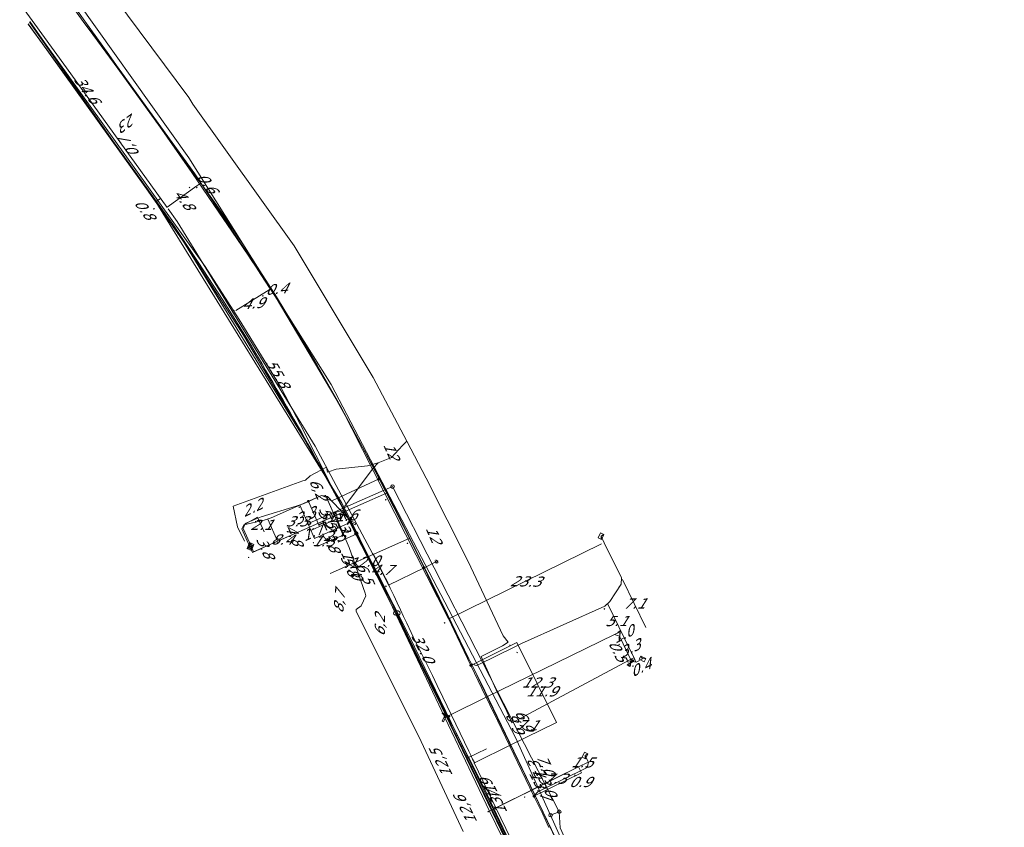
# Model space of a CAD drawing. Header units: metres. Extents: x 124576 to 133557, y 395865 to 402386.
# Tile 41 of 256: x 125752 to 125887, y 397783 to 397894. Entities that reach past the tile are written whole.
import ezdxf
from ezdxf.enums import TextEntityAlignment as Align

# ---------------------------------------------------------------- set-up
doc = ezdxf.new("R2010")
doc.units = ezdxf.units.M
doc.header["$MEASUREMENT"] = 0
for name, color, linetype, lineweight, true_color in [('LG_Datatransport_KPN_BV', 3, 'Continuous', 13, 0x00ff00), ('LG_Datatransport_Ziggo_BV', 3, 'Continuous', 13, 0x00ff00), ('LG_Gas_Lage_Druk_Enexis_Netbeheer_BV', 7, 'Continuous', 13, 0xffdc7d), ('LG_Gas_Lage_Druk_P_Enexis_Netbeheer_BV', 7, 'Continuous', 13, 0xffdc7d), ('LG_Laag_Spanning_Enexis_Netbeheer_BV', 7, 'Continuous', 13, 0x960000), ('LG_Midden_Spanning_Enexis_Netbeheer_BV', 7, 'Continuous', 13, 0xd20000), ('LG_Riool_Onder_Druk_Gemeente_Gilze_en_Rijen', 7, 'Continuous', 13, 0x800080), ('LG_Riool_Vrij_Verval_Gemeente_Gilze_en_Rijen', 7, 'Continuous', 13, 0xca00a0), ('LG_unet-4_Brabant_Water', 5, 'Continuous', 13, 0x0000ff), ('MV_Datatransport_lijn', 3, 'Continuous', 0, 0x00ff00)]:
    doc.layers.add(name, color=color, linetype=linetype, lineweight=lineweight, true_color=true_color)
for name, color, linetype, lineweight in [('LG_Datatransport_P_KPN_BV', 7, 'Continuous', 0), ('LG_Laag_Spanning_P_Enexis_Netbeheer_BV', 7, 'Continuous', 0), ('LG_n00003_Spitters_Electrotechniek_BV', 7, 'Continuous', 13), ('LG_Riool_Onder_Druk_P_Gemeente_Gilze_en_Rijen', 7, 'Continuous', 0), ('LG_Riool_Vrij_Verval_P_Gemeente_Gilze_en_Rijen', 7, 'Continuous', 0), ('LG_unet-4_P_Brabant_Water', 7, 'Continuous', 0), ('MV_Datatransport', 7, 'Continuous', 0), ('MV_Gas_Lage_Druk', 7, 'Continuous', 0), ('MV_Gas_Lage_Druk_lijn', 7, 'Continuous', 0), ('MV_Gas_Lage_Druk_pijl', 7, 'Continuous', 0), ('MV_Laag_Spanning', 7, 'Continuous', 0), ('MV_Laag_Spanning_lijn', 7, 'Continuous', 0), ('MV_Laag_Spanning_pijl', 7, 'Continuous', 0), ('MV_Midden_Spanning', 7, 'Continuous', 0), ('MV_Midden_Spanning_lijn', 7, 'Continuous', 0), ('MV_Midden_Spanning_pijl', 7, 'Continuous', 0), ('MV_unet-4', 7, 'Continuous', 0)]:
    doc.layers.add(name, color=color, linetype=linetype, lineweight=lineweight)
doc.styles.add('Klic_Annotatie', font='verdanai.ttf', dxfattribs={"oblique": 20, "height": 1.4})
doc.styles.add('Style-Arial', font='arial.ttf')
doc.styles.add('Style-Arial Narrow', font='ARIALN.TTF')

# ---------------------------------------------------------------- blocks, each defined once
blk = doc.blocks.new('Mof')
at = {"layer": 'LG_Laag_Spanning_P_Enexis_Netbeheer_BV'}
h = blk.add_hatch(color=256, dxfattribs=at)
edge = h.paths.add_edge_path()
edge.add_arc((0, 0), 2, 0, 360)
blk = doc.blocks.new('DeliveryPoint')
at = {"layer": 'LG_Laag_Spanning_P_Enexis_Netbeheer_BV', "flags": 128}
blk.add_lwpolyline([(-3.7, -2.5), (3.8, -2.5), (3.8, 2.5), (-3.7, 2.5), (-3.7, -2.5)], close=True, dxfattribs=at)
blk.add_lwpolyline([(-3.7, 2.5), (-3.7, 2.2), (0, 0), (3.8, 2.2)], dxfattribs=at)
blk = doc.blocks.new('Streetlight')
at = {"layer": 'LG_Laag_Spanning_P_Enexis_Netbeheer_BV'}
for p, q in [((-1.8, 1.8), (-1.1, 1.1)), ((0, 2.5), (0, 1.5)), ((1.8, 1.8), (1.1, 1.1)), ((-1.1, -1.1), (-1.8, -1.8)), ((0, -1.5), (0, -2.5)), ((1.1, -1.1), (1.8, -1.8))]:
    blk.add_line(p, q, dxfattribs=at)
at = {"layer": 'LG_Laag_Spanning_P_Enexis_Netbeheer_BV', "flags": 128}
for points in [[(-2.5, 0), (-1.5, 0)], [(1.5, 0), (2.5, 0)]]:
    blk.add_lwpolyline(points, dxfattribs=at)
at = {"layer": 'LG_Laag_Spanning_P_Enexis_Netbeheer_BV'}
blk.add_circle((0, 0), 1.5, dxfattribs=at)
blk = doc.blocks.new('DeliveryPoint_1')
at = {"layer": 'LG_Gas_Lage_Druk_P_Enexis_Netbeheer_BV', "flags": 128}
blk.add_lwpolyline([(-3.8, -2.5), (3.8, -2.5), (3.8, 2.5), (-3.8, 2.5), (-3.8, -2.5)], close=True, dxfattribs=at)
blk.add_lwpolyline([(-3.8, 2.5), (-3.8, 2.2), (0, 0), (3.8, 2.2)], dxfattribs=at)
blk = doc.blocks.new('Aftakzadel')
at = {"layer": 'LG_Gas_Lage_Druk_P_Enexis_Netbeheer_BV', "flags": 128}
blk.add_lwpolyline([(3, 3.1, 0.414214), (1, 1.1), (1, -6.4), (-1, -6.4), (-1, 1.1, 0.414214), (-3, 3.1), (-5.5, 3.1), (-5.5, 4.1), (-3, 4.1, -0.414214), (0, 1.1, -0.414214), (3, 4.1), (5.5, 4.1), (5.5, 3.1), (3, 3.1)], format="xyb", close=True, dxfattribs=at)
blk = doc.blocks.new('Verloopstuk')
at = {"layer": 'LG_Gas_Lage_Druk_P_Enexis_Netbeheer_BV', "lineweight": 30, "flags": 128}
for points in [[(-3, 0), (-7.6, -2.3), (-7.6, 2.3), (-3, 0)], [(-3, 0), (1.6, -2.3), (1.5, 2.3), (-3, 0)]]:
    blk.add_lwpolyline(points, close=True, dxfattribs=at)
at = {"layer": 'LG_Gas_Lage_Druk_P_Enexis_Netbeheer_BV', "color": 7, "linetype": 'Continuous', "style": 'Style-Arial Narrow'}
blk.add_text('G', height=3.5, dxfattribs=at).set_placement((-3.1, 2.6), align=Align.MIDDLE_CENTER)
blk = doc.blocks.new('m_pijl')
at = {"layer": 'MV_Laag_Spanning_pijl'}
blk.add_hatch(color=7, dxfattribs=at).paths.add_polyline_path([(-1, -0.3), (-1, 0), (-1, 0.3), (0, 0)])
at = {"layer": 'MV_Laag_Spanning_pijl', "flags": 128}
blk.add_lwpolyline([(-1, 0), (-1, 0.3), (0, 0), (-1, -0.3), (-1, 0)], close=True, dxfattribs=at)
blk = doc.blocks.new('m_pijl_1')
at = {"layer": 'MV_Midden_Spanning_pijl'}
blk.add_hatch(color=7, dxfattribs=at).paths.add_polyline_path([(-1, -0.3), (-1, 0), (-1, 0.3), (0, 0)])
at = {"layer": 'MV_Midden_Spanning_pijl', "flags": 128}
blk.add_lwpolyline([(-1, 0), (-1, 0.3), (0, 0), (-1, -0.3), (-1, 0)], close=True, dxfattribs=at)
blk = doc.blocks.new('m_pijl_2')
at = {"layer": 'MV_Gas_Lage_Druk_pijl'}
blk.add_hatch(color=7, dxfattribs=at).paths.add_polyline_path([(-1, -0.3), (-1, 0), (-1, 0.3), (0, 0)])
at = {"layer": 'MV_Gas_Lage_Druk_pijl', "flags": 128}
blk.add_lwpolyline([(-1, 0), (-1, 0.3), (0, 0), (-1, -0.3), (-1, 0)], close=True, dxfattribs=at)
blk = doc.blocks.new('Onbekend_12')
at = {"layer": 'LG_Riool_Vrij_Verval_P_Gemeente_Gilze_en_Rijen'}
blk.add_hatch(color=256, dxfattribs=at).paths.add_polyline_path([(-0.3, -1.1, -0.262633), (0.2, 0.2), (0.6, 0.5, 0.379827), (0.7, 1.3), (0.7, 1.3, 0.228508), (0, 1.5), (0, 1.5, 0.459053), (-0.8, 0.8), (-1.3, 0.9, -0.414214), (-0.1, 2, -0.243799), (1.1, 1.5, -0.379827), (0.9, 0.1), (0.5, -0.2, 0.262633), (0.2, -1.1), (-0.2, -1.1)])
blk.add_circle((0, 0), 2.5, dxfattribs=at)
at = {"layer": 'LG_Riool_Vrij_Verval_P_Gemeente_Gilze_en_Rijen', "extrusion": (0, 0, -1)}
blk.add_solid([(0.3, -2.1), (-0.2, -2.1), (0.3, -1.5), (-0.2, -1.5)], dxfattribs=at)
blk = doc.blocks.new('Onbekend_13')
at = {"layer": 'LG_Riool_Onder_Druk_P_Gemeente_Gilze_en_Rijen'}
blk.add_hatch(color=256, dxfattribs=at).paths.add_polyline_path([(-0.3, -1.1, -0.262633), (0.2, 0.2), (0.6, 0.5, 0.379827), (0.7, 1.3), (0.7, 1.3, 0.228508), (0, 1.5), (0, 1.5, 0.459053), (-0.8, 0.8), (-1.3, 0.9, -0.414214), (-0.1, 2, -0.243799), (1.1, 1.5, -0.379827), (0.9, 0.1), (0.5, -0.2, 0.262633), (0.2, -1.1), (-0.2, -1.1)])
blk.add_circle((0, 0), 2.5, dxfattribs=at)
at = {"layer": 'LG_Riool_Onder_Druk_P_Gemeente_Gilze_en_Rijen', "extrusion": (0, 0, -1)}
blk.add_solid([(0.3, -2.1), (-0.2, -2.1), (0.3, -1.5), (-0.2, -1.5)], dxfattribs=at)
blk = doc.blocks.new('FireHydrant')
at = {"layer": 'LG_unet-4_P_Brabant_Water'}
blk.add_ellipse((0, 0), major_axis=(4.45, 0), ratio=0.727642, dxfattribs=at)
at = {"layer": 'LG_unet-4_P_Brabant_Water', "style": 'Style-Arial'}
blk.add_text('BK', height=2.5, dxfattribs=at).set_placement((0, 0), align=Align.MIDDLE_CENTER)
blk = doc.blocks.new('Onbekend_3')
at = {"layer": 'LG_Datatransport_P_KPN_BV'}
blk.add_hatch(color=256, dxfattribs=at).paths.add_polyline_path([(-0.3, -1.1, -0.262633), (0.2, 0.2), (0.6, 0.5, 0.379827), (0.7, 1.3), (0.7, 1.3, 0.228508), (0, 1.5), (0, 1.5, 0.459053), (-0.8, 0.8), (-1.3, 0.9, -0.414214), (-0.1, 2, -0.243799), (1.1, 1.5, -0.379827), (0.9, 0.1), (0.5, -0.2, 0.262633), (0.2, -1.1), (-0.2, -1.1)])
blk.add_circle((0, 0), 2.5, dxfattribs=at)
at = {"layer": 'LG_Datatransport_P_KPN_BV', "extrusion": (0, 0, -1)}
blk.add_solid([(0.3, -2.1), (-0.2, -2.1), (0.3, -1.5), (-0.2, -1.5)], dxfattribs=at)

msp = doc.modelspace()

# ---------------------------------------------------------------- linework, layer by layer
at = {"layer": 'LG_Datatransport_KPN_BV', "flags": 128}
for points in [[(125887.07, 397652.09), (125840.27, 397750.3), (125814.96, 397802.9), (125795.79, 397840.66), (125786.13, 397857), (125775.66, 397872.84), (125762.6, 397890.91), (125756.58, 397899.53)], [(125797.89, 397823.34), (125797.87, 397823.37), (125791.6, 397835), (125772.66, 397865.9), (125764.37, 397877.4), (125757.42, 397887.04), (125752.74, 397893.48)], [(125883.68, 397644.31), (125883.04, 397645.68), (125879.05, 397654.31), (125871.51, 397670.61), (125856.52, 397701.39), (125856.47, 397701.51), (125841.85, 397732.22), (125840.54, 397735), (125816.74, 397785.37), (125805.18, 397809.23), (125800.71, 397818.04), (125797.87, 397823.37), (125796.29, 397826.35), (125789.14, 397839.16), (125782.35, 397850.64), (125774.2, 397863.41), (125764.37, 397877.39), (125764.37, 397877.4), (125752.9, 397893.74)], [(125884.51, 397643.07), (125884.46, 397643.19), (125884.4, 397643.3), (125884.05, 397644.13), (125879.05, 397654.31), (125872.92, 397666.8), (125871.81, 397669.26), (125856.52, 397701.39), (125840.54, 397735), (125833.55, 397749.7), (125809.59, 397799.59), (125797.89, 397823.34)]]:
    msp.add_lwpolyline(points, dxfattribs=at)
at = {"layer": 'LG_Datatransport_Ziggo_BV', "flags": 128}
for points in [[(125866.87, 397679.73), (125859.6, 397695.03), (125856.95, 397700.27), (125856.16, 397702.65), (125850.34, 397714.75), (125847.36, 397720.15), (125843.46, 397728.62), (125841.75, 397731.23), (125838.57, 397738.85), (125837.35, 397742.24), (125815.4, 397788.43), (125790.22, 397838.3), (125787.54, 397843.37), (125781.77, 397852.81), (125777.09, 397860.07), (125755.19, 397890.61), (125752.96, 397893.82)], [(125866.87, 397679.73), (125859.6, 397695.03), (125856.95, 397700.27), (125856.16, 397702.65), (125850.34, 397714.75), (125847.36, 397720.15), (125843.46, 397728.62), (125841.75, 397731.23), (125838.57, 397738.85), (125837.35, 397742.24), (125815.4, 397788.43), (125790.22, 397838.3), (125787.54, 397843.37), (125781.77, 397852.81), (125777.09, 397860.07), (125755.19, 397890.61), (125752.96, 397893.82)], [(125752.96, 397893.82), (125755.19, 397890.61), (125777.09, 397860.07), (125781.77, 397852.81), (125787.54, 397843.37), (125790.22, 397838.3), (125815.4, 397788.43), (125837.35, 397742.24), (125838.57, 397738.85), (125841.75, 397731.23), (125843.46, 397728.62), (125847.36, 397720.15), (125850.34, 397714.75), (125856.16, 397702.65), (125856.95, 397700.27), (125859.6, 397695.03), (125866.87, 397679.73)], [(125866.87, 397679.73), (125859.6, 397695.03), (125856.95, 397700.27), (125856.16, 397702.65), (125850.34, 397714.75), (125847.36, 397720.15), (125843.46, 397728.62), (125841.75, 397731.23), (125838.57, 397738.85), (125837.35, 397742.24), (125815.4, 397788.43), (125790.22, 397838.3), (125787.54, 397843.37), (125781.77, 397852.81), (125777.09, 397860.07), (125755.19, 397890.61), (125752.96, 397893.82)], [(125752.96, 397893.82), (125755.19, 397890.61), (125777.09, 397860.07), (125781.77, 397852.81), (125787.54, 397843.37), (125790.22, 397838.3), (125815.4, 397788.43), (125837.35, 397742.24), (125838.57, 397738.85), (125841.75, 397731.23), (125843.46, 397728.62), (125847.36, 397720.15), (125850.34, 397714.75), (125856.16, 397702.65), (125856.95, 397700.27), (125859.6, 397695.03), (125866.87, 397679.73)], [(125866.87, 397679.73), (125859.6, 397695.03), (125856.95, 397700.27), (125856.16, 397702.65), (125850.34, 397714.75), (125847.36, 397720.15), (125843.46, 397728.62), (125841.75, 397731.23), (125838.57, 397738.85), (125837.35, 397742.24), (125815.4, 397788.43), (125790.22, 397838.3), (125787.54, 397843.37), (125781.77, 397852.81), (125777.09, 397860.07), (125755.19, 397890.61), (125752.96, 397893.82)], [(125859.39, 397695.43), (125856.95, 397700.27), (125856.16, 397702.65), (125850.34, 397714.75), (125847.36, 397720.15), (125843.46, 397728.62), (125841.75, 397731.23), (125838.57, 397738.85), (125837.35, 397742.24), (125815.4, 397788.43), (125790.22, 397838.3), (125787.54, 397843.37), (125781.77, 397852.81), (125777.09, 397860.07), (125755.19, 397890.61), (125752.96, 397893.82)], [(125859.39, 397695.43), (125856.95, 397700.27), (125856.16, 397702.65), (125850.34, 397714.75), (125847.36, 397720.15), (125843.46, 397728.62), (125841.75, 397731.23), (125838.57, 397738.85), (125837.35, 397742.24), (125815.4, 397788.43), (125790.22, 397838.3), (125787.54, 397843.37), (125781.77, 397852.81), (125777.09, 397860.07), (125755.19, 397890.61), (125752.96, 397893.82)], [(125859.39, 397695.43), (125856.95, 397700.27), (125856.16, 397702.65), (125850.34, 397714.75), (125847.36, 397720.15), (125843.46, 397728.62), (125841.75, 397731.23), (125838.57, 397738.85), (125837.35, 397742.24), (125815.4, 397788.43), (125790.22, 397838.3), (125787.54, 397843.37), (125781.77, 397852.81), (125777.09, 397860.07), (125755.19, 397890.61), (125752.96, 397893.82)]]:
    msp.add_lwpolyline(points, dxfattribs=at)
at = {"layer": 'LG_Gas_Lage_Druk_Enexis_Netbeheer_BV'}
msp.add_line((125810.93, 397798.42), (125815.69, 397800.75), dxfattribs=at)
at = {"layer": 'LG_Gas_Lage_Druk_Enexis_Netbeheer_BV', "flags": 128}
for points in [[(125884.7, 397641.52), (125884.56, 397641.82), (125864.43, 397684.46), (125853.41, 397707.78), (125845.25, 397725.19), (125841.95, 397732.26), (125816.2, 397785.1), (125810.08, 397798.01), (125799.58, 397820.16), (125797.22, 397824.91), (125796.47, 397826.43), (125795.84, 397827.61), (125770.3, 397868.99), (125752.75, 397893.5)], [(125797.22, 397824.91), (125793.92, 397828.4), (125793.12, 397828.56), (125786.17, 397825.48), (125785.23, 397825.17), (125782.43, 397824.53), (125782.14, 397823.96), (125783.24, 397821.49)], [(125810.08, 397798.01), (125810.93, 397798.42), (125815.69, 397800.75), (125833.42, 397809.41), (125834.09, 397809.17), (125835.63, 397806.03), (125835.72, 397805.85), (125835.78, 397805.75)], [(125835.78, 397805.75), (125836.39, 397805.62), (125837.28, 397806.06)]]:
    msp.add_lwpolyline(points, dxfattribs=at)
at = {"layer": 'LG_Laag_Spanning_Enexis_Netbeheer_BV'}
msp.add_line((125807.21, 397818.61), (125808.92, 397819.45), dxfattribs=at)
at = {"layer": 'LG_Laag_Spanning_Enexis_Netbeheer_BV', "flags": 128}
for points in [[(125824.4, 397782.86), (125823.5, 397784.75), (125822.34, 397787.15), (125817.35, 397797.48), (125816.27, 397799.72), (125815.17, 397802), (125813.64, 397805.16), (125811.75, 397809.09), (125810.57, 397811.61), (125808.15, 397816.68), (125807.21, 397818.61), (125806.91, 397819.22), (125805.66, 397821.77), (125804.38, 397824.31), (125801.79, 397829.42), (125801.05, 397830.84), (125799.12, 397834.54), (125798.12, 397836.41), (125795.24, 397841.67), (125793.43, 397844.88), (125792.5, 397846.5), (125790.56, 397849.78), (125789.56, 397851.43), (125788.53, 397853.09), (125787.58, 397854.61), (125787.07, 397855.42), (125786.06, 397856.98), (125785.96, 397857.15), (125785.36, 397858.06), (125784.74, 397859.01), (125784.1, 397859.99), (125783.42, 397861), (125783.08, 397861.52), (125781.46, 397863.93), (125778.3, 397868.58), (125775.26, 397873.02), (125768.13, 397883.21), (125767.06, 397884.73), (125765.99, 397886.25), (125764.9, 397887.77), (125763.82, 397889.29), (125757.21, 397898.51)], [(125824.4, 397782.86), (125823.5, 397784.75), (125822.34, 397787.15), (125817.35, 397797.48), (125816.27, 397799.72), (125815.17, 397802), (125813.64, 397805.16), (125811.75, 397809.09), (125810.57, 397811.61), (125808.15, 397816.68), (125807.21, 397818.61), (125806.91, 397819.22), (125805.66, 397821.77), (125804.38, 397824.31), (125801.79, 397829.42), (125801.05, 397830.84), (125799.12, 397834.54), (125798.12, 397836.41), (125795.24, 397841.67), (125793.43, 397844.88), (125792.5, 397846.5), (125790.56, 397849.78), (125789.56, 397851.43), (125788.53, 397853.09), (125787.58, 397854.61), (125787.07, 397855.42), (125786.06, 397856.98), (125785.96, 397857.15), (125785.36, 397858.06), (125784.74, 397859.01), (125784.1, 397859.99), (125783.42, 397861), (125783.08, 397861.52), (125781.46, 397863.93), (125778.3, 397868.58), (125775.26, 397873.02), (125768.13, 397883.21), (125767.06, 397884.73), (125765.99, 397886.25), (125764.9, 397887.77), (125763.82, 397889.29), (125757.21, 397898.51)], [(125801.05, 397830.84), (125794.53, 397827.84), (125793.87, 397828.09), (125793.78, 397828.3), (125793.12, 397828.56), (125791.29, 397827.75)], [(125791.29, 397827.75), (125790.56, 397827.42), (125789.62, 397827.08), (125784.81, 397825.62), (125783.88, 397825.27), (125782.59, 397824.68), (125782.34, 397824.01), (125783.41, 397821.58)], [(125813.64, 397805.16), (125813.66, 397805.22), (125813.73, 397805.3), (125813.82, 397805.35), (125813.92, 397805.35), (125813.93, 397805.35), (125814.18, 397805.22), (125814.19, 397805.21), (125814.43, 397805.15), (125814.68, 397805.23), (125819.71, 397807.73), (125820.62, 397808.16), (125832.07, 397813.32), (125832.79, 397813.95), (125834.33, 397816.36), (125834.38, 397817.23), (125832.01, 397822.06), (125831.57, 397822.96)], [(125822.34, 397787.15), (125822.86, 397787.74), (125829.64, 397791.1), (125829.86, 397791.77), (125829.37, 397792.76)]]:
    msp.add_lwpolyline(points, dxfattribs=at)
at = {"layer": 'LG_Midden_Spanning_Enexis_Netbeheer_BV', "flags": 128}
msp.add_lwpolyline([(125826.77, 397778.27), (125822.53, 397787.13), (125817.38, 397797.82), (125815.03, 397802.68), (125814.47, 397803.85), (125813.39, 397806.07), (125810.43, 397812.17), (125807.08, 397819), (125806.71, 397819.75), (125806, 397821.18), (125805.67, 397821.86), (125805.5, 397822.2), (125804.3, 397824.62), (125803.65, 397825.91), (125802.97, 397827.25), (125802.25, 397828.64), (125799.9, 397833.08), (125797.55, 397837.43), (125794.25, 397843.4), (125793.21, 397845.24), (125791.1, 397848.89), (125790.03, 397850.7), (125789.02, 397852.41), (125786.89, 397855.9), (125784.62, 397859.5), (125782.12, 397863.39), (125779.61, 397867.14), (125778.36, 397868.97), (125777.17, 397870.62), (125776.5, 397871.55), (125775.95, 397872.31), (125773.41, 397875.82), (125772.1, 397877.63), (125765.09, 397887.33), (125761.62, 397892.04), (125760.32, 397893.82), (125758.4, 397896.45)], dxfattribs=at)
msp.add_lwpolyline([(125826.77, 397778.27), (125822.53, 397787.13), (125817.38, 397797.82), (125815.03, 397802.68), (125814.47, 397803.85), (125813.39, 397806.07), (125810.43, 397812.17), (125807.08, 397819), (125806.71, 397819.75), (125806, 397821.18), (125805.67, 397821.86), (125805.5, 397822.2), (125804.3, 397824.62), (125803.65, 397825.91), (125802.97, 397827.25), (125802.25, 397828.64), (125799.9, 397833.08), (125797.55, 397837.43), (125794.25, 397843.4), (125793.21, 397845.24), (125791.1, 397848.89), (125790.03, 397850.7), (125789.02, 397852.41), (125786.89, 397855.9), (125784.62, 397859.5), (125782.12, 397863.39), (125779.61, 397867.14), (125778.36, 397868.97), (125777.17, 397870.62), (125776.5, 397871.55), (125775.95, 397872.31), (125773.41, 397875.82), (125772.1, 397877.63), (125765.09, 397887.33), (125761.62, 397892.04), (125760.32, 397893.82), (125758.4, 397896.45)], dxfattribs=at)
at = {"layer": 'LG_n00003_Spitters_Electrotechniek_BV'}
for p, q in [((125759.46, 397904.07), (125774.82, 397883.37)), ((125774.82, 397883.37), (125775.38, 397882.44)), ((125775.38, 397882.44), (125789.34, 397862.95)), ((125789.34, 397862.95), (125800.21, 397844.82)), ((125800.21, 397844.82), (125804.84, 397836.02)), ((125804.84, 397836.02), (125804.23, 397835.42)), ((125804.23, 397835.42), (125804.84, 397836.02)), ((125804.84, 397836.02), (125807.52, 397830.93)), ((125804.23, 397835.42), (125802.72, 397833.79)), ((125802.72, 397833.79), (125804.23, 397835.42)), ((125802.72, 397833.79), (125800.89, 397833.04)), ((125800.89, 397833.04), (125802.72, 397833.79)), ((125793.79, 397832.48), (125791.56, 397831.25)), ((125793.94, 397831.79), (125793.79, 397832.48)), ((125795.12, 397832.18), (125794.05, 397831.83)), ((125799.42, 397832.62), (125795.12, 397832.18)), ((125800.19, 397832.3), (125796.33, 397827.09)), ((125800.89, 397833.04), (125799.42, 397832.62)), ((125800.89, 397833.04), (125800.19, 397832.3)), ((125790.55, 397830.57), (125780.95, 397827.09)), ((125790.88, 397830.69), (125790.55, 397830.57)), ((125791.56, 397831.25), (125790.88, 397830.69)), ((125794.05, 397831.83), (125793.94, 397831.79)), ((125807.52, 397830.93), (125813.3, 397819.46)), ((125780.95, 397827.09), (125781.55, 397824.22)), ((125796.03, 397826.47), (125795.09, 397826.27)), ((125796.33, 397827.09), (125796.03, 397826.47)), ((125795.09, 397826.27), (125795.37, 397824.93)), ((125781.55, 397824.22), (125782.51, 397822.25)), ((125795.37, 397824.93), (125796.9, 397821.4)), ((125796.9, 397821.4), (125799.1, 397815.11)), ((125813.3, 397819.46), (125818.12, 397809.23)), ((125799.22, 397814.72), (125798.54, 397813.38)), ((125799.1, 397815.11), (125799.22, 397814.72)), ((125798.54, 397813.38), (125797.87, 397812.87)), ((125797.87, 397812.87), (125797.89, 397812.59)), ((125797.89, 397812.59), (125806.5, 397795.38)), ((125818.12, 397809.23), (125818.8, 397808.38)), ((125818.01, 397807.85), (125815.07, 397806.37)), ((125818.8, 397808.38), (125818.01, 397807.85)), ((125815.07, 397806.37), (125817.32, 397801.4)), ((125835.43, 397805.9), (125836.09, 397806.22)), ((125820.94, 397798.13), (125835.43, 397805.9)), ((125817.32, 397801.4), (125818.41, 397799.21)), ((125818.41, 397799.21), (125819.3, 397797.25)), ((125819.3, 397797.25), (125820.88, 397798.1)), ((125820.88, 397798.1), (125820.94, 397798.13)), ((125806.5, 397795.38), (125812.61, 397782.29))]:
    msp.add_line(p, q, dxfattribs=at)
at = {"layer": 'LG_Riool_Onder_Druk_Gemeente_Gilze_en_Rijen'}
msp.add_line((125825.82, 397785.02), (125824.63, 397784.54), dxfattribs=at)
at = {"layer": 'LG_Riool_Onder_Druk_Gemeente_Gilze_en_Rijen', "flags": 128}
for points in [[(125756.98, 397900.15), (125774.84, 397875.07), (125794.44, 397843.84), (125819.82, 397795.23), (125824.63, 397784.54)], [(125824.63, 397784.54), (125838.76, 397753.02), (125843.83, 397742.33)]]:
    msp.add_lwpolyline(points, dxfattribs=at)
at = {"layer": 'LG_Riool_Vrij_Verval_Gemeente_Gilze_en_Rijen'}
for p, q in [((125791.38, 397824.77), (125802.88, 397829.79)), ((125802.88, 397829.79), (125825.82, 397785.02))]:
    msp.add_line(p, q, dxfattribs=at)
at = {"layer": 'LG_Riool_Vrij_Verval_Gemeente_Gilze_en_Rijen', "flags": 128}
msp.add_lwpolyline([(125840.8, 397749.86), (125825.95, 397782.78), (125825.82, 397785.02)], dxfattribs=at)
at = {"layer": 'LG_unet-4_Brabant_Water'}
for p, q in [((125795.4, 397822.12), (125797.96, 397823.26)), ((125815.81, 397793.69), (125813.13, 397792.37))]:
    msp.add_line(p, q, dxfattribs=at)
at = {"layer": 'LG_unet-4_Brabant_Water', "flags": 128}
for points in [[(125752.75, 397893.49), (125757.42, 397887.05), (125772.64, 397865.93), (125776.14, 397860.68), (125779.56, 397855.39), (125782.91, 397850.04), (125783.41, 397849.2), (125783.91, 397848.36), (125784.41, 397847.52), (125784.91, 397846.68), (125785.4, 397845.83), (125785.9, 397844.99), (125786.39, 397844.14), (125786.88, 397843.3), (125787.37, 397842.45), (125787.86, 397841.6), (125788.34, 397840.76), (125788.83, 397839.91), (125789.31, 397839.06), (125789.79, 397838.21), (125790.28, 397837.35), (125790.75, 397836.5), (125791.23, 397835.65), (125791.71, 397834.79), (125792.18, 397833.94), (125792.66, 397833.08), (125793.13, 397832.23), (125793.6, 397831.37), (125794.07, 397830.51), (125794.54, 397829.65), (125795, 397828.79), (125795.47, 397827.93), (125795.93, 397827.07), (125796.39, 397826.21), (125796.85, 397825.34), (125797.31, 397824.48), (125797.77, 397823.62), (125797.96, 397823.26), (125798.22, 397822.75), (125798.68, 397821.88), (125799.13, 397821.02), (125799.58, 397820.15), (125803.47, 397812.36)], [(125803.47, 397812.36), (125813.13, 397792.37), (125838.42, 397740.01), (125842.13, 397732.34), (125857.39, 397700.08)]]:
    msp.add_lwpolyline(points, dxfattribs=at)
at = {"layer": 'MV_Datatransport_lijn'}
for p, q in [((125796.24, 397826.33), (125796.13, 397826.57)), ((125791.44, 397824.21), (125796.24, 397826.33)), ((125828.48, 397791.19), (125816.83, 397785.42)), ((125816.83, 397785.42), (125816.74, 397785.61))]:
    msp.add_line(p, q, dxfattribs=at)
at = {"layer": 'MV_Gas_Lage_Druk_lijn'}
for p, q in [((125796.08, 397823.11), (125793.65, 397828.59)), ((125784.29, 397825.57), (125782.43, 397824.53)), ((125787.05, 397822.26), (125785.7, 397825.3)), ((125792.13, 397822.65), (125797.22, 397824.91)), ((125783.18, 397821.63), (125783.58, 397820.72)), ((125834.32, 397809.84), (125833.44, 397809.41)), ((125836.21, 397805.98), (125835.77, 397805.76))]:
    msp.add_line(p, q, dxfattribs=at)
at = {"layer": 'MV_Gas_Lage_Druk_pijl'}
for p, q in [((125770.95, 397869.46), (125770.3, 397868.99)), ((125791.44, 397824.21), (125790.1, 397827.22)), ((125791.44, 397824.21), (125796.47, 397826.43)), ((125785.21, 397823.57), (125784.29, 397825.57)), ((125791.44, 397824.21), (125787.05, 397822.26)), ((125791.44, 397824.21), (125792.13, 397822.65)), ((125792.61, 397821.57), (125796.08, 397823.11)), ((125787.05, 397822.26), (125783.58, 397820.72)), ((125794.28, 397817.8), (125799.58, 397820.16)), ((125834.76, 397808.94), (125834.31, 397808.72)), ((125834.76, 397808.94), (125834.32, 397809.84)), ((125834.76, 397808.94), (125836.21, 397805.98)), ((125836.21, 397805.98), (125836.38, 397805.62)), ((125828.48, 397791.19), (125816.2, 397785.1))]:
    msp.add_line(p, q, dxfattribs=at)
at = {"layer": 'MV_Laag_Spanning_lijn'}
for p, q in [((125795.12, 397825.29), (125793.87, 397828.09)), ((125792.83, 397824.27), (125791.29, 397827.75)), ((125783.76, 397820.8), (125783.41, 397821.58)), ((125794.28, 397817.8), (125800.19, 397820.43)), ((125802.33, 397816.23), (125807.21, 397818.61)), ((125819.98, 397808.31), (125813.64, 397805.16)), ((125819.07, 397794.17), (125818.34, 397793.81)), ((125828.88, 397790.39), (125822.34, 397787.15))]:
    msp.add_line(p, q, dxfattribs=at)
at = {"layer": 'MV_Laag_Spanning_pijl'}
for p, q in [((125785.53, 397856.65), (125781.3, 397854.03)), ((125786.04, 397856.96), (125785.53, 397856.65)), ((125791.44, 397824.21), (125802.04, 397828.9)), ((125791.44, 397824.21), (125790.1, 397827.24)), ((125785.21, 397823.57), (125784.33, 397825.48)), ((125792.83, 397824.27), (125795.12, 397825.29)), ((125791.44, 397824.21), (125783.76, 397820.8)), ((125791.64, 397823.75), (125792.83, 397824.27)), ((125794.28, 397817.8), (125805.24, 397822.68)), ((125831.65, 397821.89), (125810.6, 397811.57)), ((125837.73, 397810.4), (125834.5, 397816.98)), ((125834.76, 397808.94), (125832.49, 397813.59)), ((125825.45, 397797.29), (125819.98, 397808.31)), ((125825.45, 397797.29), (125820.16, 397807.95)), ((125825.45, 397797.29), (125819.07, 397794.17)), ((125828.48, 397791.19), (125821.95, 397787.96)), ((125829.82, 397791.86), (125828.48, 397791.19)), ((125828.48, 397791.19), (125828.88, 397790.39))]:
    msp.add_line(p, q, dxfattribs=at)
at = {"layer": 'MV_Laag_Spanning_pijl', "flags": 128}
msp.add_lwpolyline([(125800.19, 397820.43), (125800.74, 397819.35), (125801.54, 397817.78), (125801.92, 397817.03), (125802.33, 397816.23)], dxfattribs=at)
at = {"layer": 'MV_Midden_Spanning_lijn'}
for p, q in [((125819.25, 397794.26), (125814.07, 397791.72)), ((125822.21, 397788.08), (125817, 397785.5))]:
    msp.add_line(p, q, dxfattribs=at)
at = {"layer": 'MV_Midden_Spanning_pijl'}
for p, q in [((125771.85, 397868.24), (125775.96, 397871.18)), ((125775.96, 397871.18), (125776.47, 397871.55)), ((125794.28, 397817.8), (125805.24, 397822.68)), ((125825.45, 397797.29), (125819.25, 397794.26)), ((125814.13, 397791.75), (125817.11, 397785.55)), ((125828.48, 397791.19), (125822.21, 397788.08)), ((125817.11, 397785.55), (125823.27, 397772.72))]:
    msp.add_line(p, q, dxfattribs=at)
at = {"layer": 'MV_Midden_Spanning_pijl', "flags": 128}
for points in [[(125771.85, 397868.21), (125757.99, 397887.46), (125751.56, 397896.3)], [(125800.19, 397820.43), (125800.13, 397820.55), (125792.21, 397835.34), (125773.23, 397866.3), (125771.99, 397868.02)], [(125800.26, 397820.43), (125800.95, 397819.08), (125801.69, 397817.6), (125802.07, 397816.84), (125802.56, 397815.79), (125803.04, 397814.77), (125803.5, 397813.78), (125803.96, 397812.81), (125804.4, 397811.88), (125804.83, 397810.97), (125806.04, 397808.43), (125806.76, 397807), (125807.14, 397806.24), (125807.53, 397805.44), (125808.37, 397803.75), (125809.03, 397802.4), (125809.81, 397800.77), (125813.38, 397793.35), (125813.65, 397792.8), (125813.9, 397792.27), (125814.14, 397791.78)]]:
    msp.add_lwpolyline(points, dxfattribs=at)

# ---------------------------------------------------------------- block references
at = {"layer": 'LG_Datatransport_P_KPN_BV', "xscale": 0.1, "yscale": 0.1, "zscale": 0.1}
msp.add_blockref('Onbekend_3', (125797.89, 397823.34), dxfattribs=at)
msp.add_blockref('Onbekend_3', (125797.89, 397823.34), dxfattribs=at)
at = {"layer": 'LG_Gas_Lage_Druk_P_Enexis_Netbeheer_BV', "xscale": 0.1, "yscale": 0.1, "zscale": 0.1}
for name, p, rotation in [('Aftakzadel', (125797.22, 397824.91), 64), ('DeliveryPoint_1', (125783.24, 397821.49), 66), ('DeliveryPoint_1', (125837.28, 397806.06), 333.9999999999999), ('Aftakzadel', (125810.08, 397798.01), 333.9999999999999)]:
    msp.add_blockref(name, p, dxfattribs=dict(at, rotation=rotation))
at = {"layer": 'LG_Gas_Lage_Druk_P_Enexis_Netbeheer_BV', "color": 7, "linetype": 'Continuous', "xscale": 0.1, "yscale": 0.1, "zscale": 0.1, "rotation": 56}
msp.add_blockref('Verloopstuk', (125835.78, 397805.75), dxfattribs=at)
at = {"layer": 'LG_Laag_Spanning_P_Enexis_Netbeheer_BV', "xscale": 0.1, "yscale": 0.1, "zscale": 0.1}
for p in [(125801.05, 397830.84), (125791.29, 397827.75), (125807.21, 397818.61), (125813.64, 397805.16), (125822.34, 397787.15)]:
    msp.add_blockref('Mof', p, dxfattribs=at)
at = {"layer": 'LG_Laag_Spanning_P_Enexis_Netbeheer_BV'}
for name, p, xscale, yscale, zscale, rotation in [('DeliveryPoint', (125831.57, 397822.96), 0.09999999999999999, 0.09999999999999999, 0.09999999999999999, 244), ('DeliveryPoint', (125783.41, 397821.58), 0.1, 0.1, 0.1, 66), ('Streetlight', (125808.92, 397819.45), 0.1, 0.1, 0.1, 333.9999999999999), ('DeliveryPoint', (125829.37, 397792.76), 0.09999999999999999, 0.09999999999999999, 0.09999999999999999, 244)]:
    msp.add_blockref(name, p, dxfattribs=dict(at, xscale=xscale, yscale=yscale, zscale=zscale, rotation=rotation))
at = {"layer": 'LG_Riool_Onder_Druk_P_Gemeente_Gilze_en_Rijen', "xscale": 0.1, "yscale": 0.1, "zscale": 0.1}
msp.add_blockref('Onbekend_13', (125825.82, 397785.02), dxfattribs=at)
at = {"layer": 'LG_Riool_Vrij_Verval_P_Gemeente_Gilze_en_Rijen', "xscale": 0.1, "yscale": 0.1, "zscale": 0.1}
for p in [(125802.88, 397829.79), (125791.38, 397824.77), (125824.63, 397784.54)]:
    msp.add_blockref('Onbekend_12', p, dxfattribs=at)
at = {"layer": 'LG_unet-4_P_Brabant_Water', "xscale": 0.1, "yscale": 0.1, "zscale": 0.1}
msp.add_blockref('FireHydrant', (125803.47, 397812.36), dxfattribs=at)
at = {"layer": 'MV_Gas_Lage_Druk_pijl'}
for p, xscale, yscale, zscale, rotation in [((125770, 397868), 0.1, 0.1, 0.1, 216), ((125790, 397827), 0.1, 0.1, 0.1, 113), ((125796, 397826), 0.1, 0.1, 0.1, 23), ((125784, 397825), 0.1, 0.1, 0.1, 114), ((125796, 397823), 0.1, 0.1, 0.1, 23), ((125787, 397822), 0.1, 0.1, 0.1, 204), ((125792, 397822), 0.1, 0.1, 0.1, 294), ((125783, 397820), 0.1, 0.1, 0.1, 204), ((125799, 397820), 0.1, 0.1, 0.1, 23), ((125834, 397809), 0.09999999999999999, 0.09999999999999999, 0.09999999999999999, 116), ((125834, 397808), 0.1, 0.1, 0.1, 207), ((125836, 397805), 0.09999999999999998, 0.09999999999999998, 0.09999999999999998, 297), ((125836, 397805), 0.1, 0.1, 0.1, 296), ((125816, 397785), 0.1, 0.1, 0.1, 207)]:
    msp.add_blockref('m_pijl_2', p, dxfattribs=dict(at, xscale=xscale, yscale=yscale, zscale=zscale, rotation=rotation))
at = {"layer": 'MV_Laag_Spanning_pijl'}
for p, xscale, yscale, zscale, rotation in [((125785, 397856), 0.1, 0.1, 0.1, 212), ((125781, 397854), 0.1, 0.1, 0.1, 212), ((125802, 397828), 0.1, 0.1, 0.1, 23), ((125790, 397827), 0.1, 0.1, 0.1, 113), ((125784, 397825), 0.1, 0.1, 0.1, 114), ((125792, 397824), 0.1, 0.1, 0.1, 23), ((125795, 397825), 0.1, 0.1, 0.1, 23), ((125805, 397822), 0.1, 0.1, 0.1, 23), ((125783, 397820), 0.1, 0.1, 0.1, 204), ((125802, 397816), 0.09999999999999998, 0.09999999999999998, 0.09999999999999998, 297), ((125834, 397816), 0.09999999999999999, 0.09999999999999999, 0.09999999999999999, 116), ((125832, 397813), 0.09999999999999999, 0.09999999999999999, 0.09999999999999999, 116), ((125810, 397811), 0.1, 0.1, 0.1, 207), ((125819, 397808), 0.09999999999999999, 0.09999999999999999, 0.09999999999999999, 116), ((125820, 397807), 0.09999999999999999, 0.09999999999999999, 0.09999999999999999, 116), ((125819, 397794), 0.1, 0.1, 0.1, 207), ((125828, 397790), 0.09999999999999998, 0.09999999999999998, 0.09999999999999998, 297), ((125828, 397791), 0.1, 0.1, 0.1, 207), ((125821, 397787), 0.1, 0.1, 0.1, 207)]:
    msp.add_blockref('m_pijl', p, dxfattribs=dict(at, xscale=xscale, yscale=yscale, zscale=zscale, rotation=rotation))
at = {"layer": 'MV_Midden_Spanning_pijl', "xscale": 0.1, "yscale": 0.1, "zscale": 0.1}
for p, rotation in [((125775, 397871), 34.99999999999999), ((125776, 397871), 34.99999999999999), ((125771, 397868), 125), ((125805, 397822), 23), ((125819, 397794), 207), ((125814, 397791), 296), ((125822, 397788), 207), ((125817, 397785), 296)]:
    msp.add_blockref('m_pijl_1', p, dxfattribs=dict(at, rotation=rotation))

# ---------------------------------------------------------------- texts
at = {"layer": 'MV_Datatransport', "style": 'Klic_Annotatie', "oblique": 20}
for s, rotation, p in [('23', 215.8, (125766.53, 397880)), ('0,7', 125.8, (125766.75, 397876.4)), ('12', 294, (125802.67, 397834.76)), ('6,2', 293.9, (125792.61, 397829.51)), ('5.2', 294, (125793.84, 397825.27)), ('5,3', 293.8, (125795.79, 397825.24)), ('12', 293.8, (125808.51, 397823.24)), ('6,5', 293.9, (125799.02, 397817.99)), ('6,8', 116.1, (125820.03, 397796.54)), ('12,5', 116.2, (125809.67, 397791.59)), ('7,3', 116.4, (125822.94, 397790.42)), ('13.0', 296, (125823.85, 397789.25)), ('13,1', 116.4, (125817.19, 397786.49)), ('12,6', 116.6, (125813.03, 397785.17))]:
    msp.add_text(s, height=1.4, rotation=rotation, dxfattribs=at).set_placement(p, align=Align.MIDDLE_CENTER)
at = {"layer": 'MV_Gas_Lage_Druk', "style": 'Klic_Annotatie', "oblique": 20}
for s, rotation, p in [('0.8', 306, (125768.7, 397868.02)), ('2.2', 25, (125783.51, 397826.82)), ('3.3', 24, (125790.77, 397825.71)), ('5.5', 294, (125793.95, 397825.66)), ('4.8', 294, (125789.25, 397823.23)), ('1.7', 24, (125791.79, 397823.43)), ('3.8', 294, (125785.31, 397821.49)), ('3.8', 294, (125794.35, 397822.34)), ('5.8', 294, (125796.93, 397818.98)), ('1.0', 26, (125834.54, 397809.4)), ('0.5', 296, (125833.83, 397807.21)), ('3.3', 26, (125835.48, 397807.46)), ('0.4', 26, (125836.95, 397804.81)), ('13.7', 296, (125823.18, 397788.75))]:
    msp.add_text(s, height=1.4, rotation=rotation, dxfattribs=at).set_placement(p, align=Align.MIDDLE_CENTER)
at = {"layer": 'MV_Laag_Spanning', "style": 'Klic_Annotatie', "oblique": 20}
for s, rotation, p in [('0.4', 5, (125786.82, 397856.98)), ('4.9', 5, (125783.63, 397855)), ('11.6', 5, (125795.8, 397825.7)), ('8.4', 359, (125787.6, 397822.5)), ('1.3', 359, (125793.27, 397822.26)), ('2.5', 359, (125794.79, 397822.95)), ('12.0', 5, (125798.84, 397819.39)), ('4.7', 359, (125801.26, 397818.33)), ('23.3', 359, (125821.12, 397816.73)), ('7.1', 359, (125821.32, 397796.93)), ('1.5', 359, (125828.91, 397791.82)), ('7.3', 359, (125825.21, 397789.58))]:
    msp.add_text(s, height=1.4, rotation=rotation, dxfattribs=at).set_placement(p, align=Align.MIDDLE_CENTER)
for s, p in [('2.1', (125784.77, 397824.52)), ('3.3', (125789.63, 397825)), ('7.1', (125836.11, 397813.69)), ('5.1', (125833.63, 397811.27)), ('12.3', (125822.72, 397802.8)), ('11.9', (125823.32, 397801.59)), ('0.9', (125828.63, 397789.11))]:
    msp.add_text(s, height=1.4, dxfattribs=at).set_placement(p, align=Align.MIDDLE_CENTER)
at = {"layer": 'MV_Midden_Spanning', "style": 'Klic_Annotatie', "oblique": 20}
for s, rotation, p in [('34.6', 306, (125760.75, 397884.5)), ('0.6', 306, (125777.33, 397871.66)), ('4.8', 306, (125774.14, 397869.38)), ('55.8', 300, (125786.99, 397845.46)), ('12.0', 294, (125797.21, 397819.1)), ('32.0', 297, (125806.99, 397807.66)), ('6.9', 296, (125820.96, 397797.7)), ('7.0', 296, (125823.94, 397791.56)), ('6.4', 296, (125815.94, 397788.82))]:
    msp.add_text(s, height=1.4, rotation=rotation, dxfattribs=at).set_placement(p, align=Align.MIDDLE_CENTER)
at = {"layer": 'MV_unet-4', "style": 'Klic_Annotatie', "oblique": 20}
for s, rotation, p in [('8,7', 84.9, (125795.52, 397813.85)), ('6,2', 89.6, (125801.13, 397810.62))]:
    msp.add_text(s, height=1.4, rotation=rotation, dxfattribs=at).set_placement(p, align=Align.MIDDLE_CENTER)

doc.saveas('drawing.dxf')
